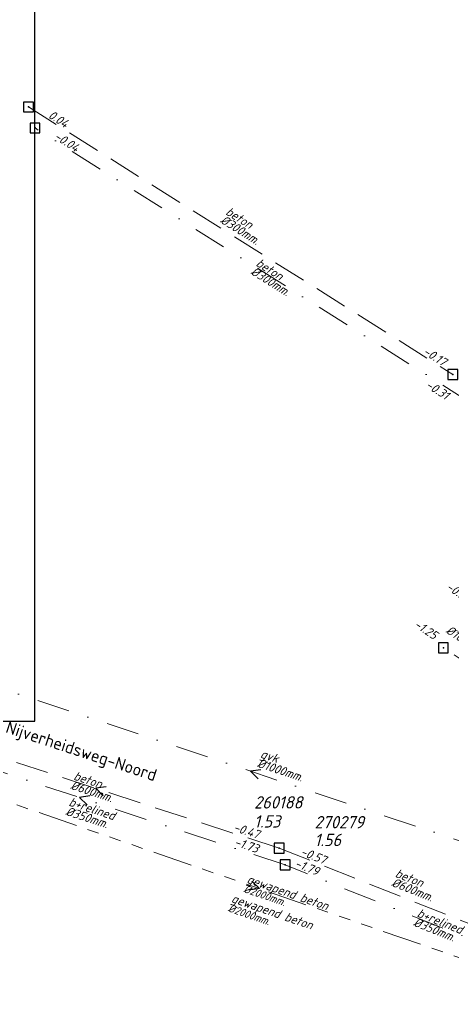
# Model space of a CAD drawing. Header units: metres. Extents: x 152202 to 157341, y 461610 to 468701.
# Tile 64 of 238: x 153453 to 153519, y 464351 to 464501. Entities that reach past the tile are written whole.
import ezdxf
from ezdxf.enums import TextEntityAlignment as Align

# ---------------------------------------------------------------- set-up
doc = ezdxf.new("R2010")
doc.units = ezdxf.units.M
doc.header["$PDMODE"] = 64
doc.header["$PDSIZE"] = 1.5
for name, pattern in [('RI-GWA', [18.45, 6, -1.8, 1.75, -1.8, 1.75, -1.8, 1.75, -1.8]), ('RI-HWA', [7.4, 5, -2.4]), ('RI-VWA', [11, 5, -3, 0, -3])]:
    doc.linetypes.add(name, pattern=pattern)
doc.layers.get('0').update_dxf_attribs({"linetype": 'CONTINUOUS'})
doc.layers.get('DEFPOINTS').update_dxf_attribs({"linetype": 'CONTINUOUS'})
for name, color, linetype, lineweight in [('B-OI-RI-GWA-MATERIAAL-T18', 10, 'CONTINUOUS', 18), ('B-OI-RI-GWA_BOB-T18', 10, 'CONTINUOUS', 18), ('B-OI-RI-GWA_DIAMETER-T18', 10, 'CONTINUOUS', 18), ('B-OI-RI-GWA_TRANSPORTLEIDING-G', 10, 'RI-GWA', 18), ('B-OI-RI-GWA_TRANSPORTLEIDING_BETON_2000-G', 10, 'RI-GWA', 18), ('B-OI-RI-HWA-BOB-T18', 150, 'CONTINUOUS', 18), ('B-OI-RI-HWA-MATERIAAL-T18', 150, 'CONTINUOUS', 18), ('B-OI-RI-HWA-PUTDEKSELHOOGTE-T25', 150, 'CONTINUOUS', 25), ('B-OI-RI-HWA-PUTNUMMER-T25', 150, 'CONTINUOUS', 25), ('B-OI-RI-HWA_DIAMETER-T18', 150, 'CONTINUOUS', 18), ('B-OI-RI-HWA_RIOOLPUT-S', 150, 'CONTINUOUS', 25), ('B-OI-RI-HWA_TRANSPORTLEIDING-G', 150, 'RI-HWA', 18), ('B-OI-RI-HWA_TRANSPORTLEIDING_BETON_1000-G', 150, 'RI-HWA', 18), ('B-OI-RI-HWA_TRANSPORTLEIDING_BETON_300-G', 150, 'RI-HWA', 18), ('B-OI-RI-HWA_TRANSPORTLEIDING_BETON_600-G', 150, 'RI-HWA', 18), ('B-OI-RI-STROOMRICHTING-S', 252, 'CONTINUOUS', 25), ('B-OI-RI-VWA-BOB-T18', 34, 'CONTINUOUS', 18), ('B-OI-RI-VWA-DIAMETER-T18', 34, 'CONTINUOUS', 18), ('B-OI-RI-VWA-MATERIAAL-T18', 34, 'CONTINUOUS', 18), ('B-OI-RI-VWA_PUTDEKSELHOOGTE-T25', 34, 'CONTINUOUS', 25), ('B-OI-RI-VWA_PUTNUMMER-T25', 34, 'CONTINUOUS', 25), ('B-OI-RI-VWA_RIOOLPUT-S', 34, 'CONTINUOUS', 25), ('B-OI-RI-VWA_TRANSPORTLEIDING-G', 34, 'RI-VWA', 18), ('B-OI-RI-VWA_TRANSPORTLEIDING_BETON_300-G', 34, 'RI-VWA', 18), ('B-OI-RI-VWA_TRANSPORTLEIDING_BETON_400-G', 34, 'RI-VWA', 18), ('B-OI-RI-VWA_TRANSPORTLEIDING_GVK_1000-G', 34, 'RI-VWA', 18), ('B-RO-OG-TOPOGRAFIE-T18', 2, 'CONTINUOUS', 18)]:
    doc.layers.add(name, color=color, linetype=linetype, lineweight=lineweight)
doc.layers.add('gs dwa', color=34, linetype='CONTINUOUS')
doc.layers.add('gs rwa', color=150, linetype='CONTINUOUS')
doc.styles.add('NLCS-ISO-M200-T18', font='NLCS-ISO.ttf', dxfattribs={"height": 360})
doc.styles.add('NLCS-ISO-M500-T18_CURSIEF', font='NLCS-ISO.ttf', dxfattribs={"oblique": 15, "height": 0.9})
doc.styles.add('NLCS-ISO-M750-T18_CURSIEF', font='NLCS-ISO.ttf', dxfattribs={"oblique": 15, "height": 1.35})
doc.styles.add('NLCS-ISO-M750-T25_CURSIEF', font='NLCS-ISO.ttf', dxfattribs={"oblique": 15, "height": 1.875})

# ---------------------------------------------------------------- blocks, each defined once
blk = doc.blocks.new('ACMAP_ANN_TEMPLATE_hwa-diam')
at = {"style": 'NLCS-ISO-M750-T18_CURSIEF', "oblique": 15}
blk.add_attdef('hwa-diam', (-3.7, -1.3), '', height=1.35, dxfattribs=at)
blk = doc.blocks.new('ACMAP_ANN_TEMPLATE_hwa-materiaal')
at = {"style": 'NLCS-ISO-M750-T18_CURSIEF', "oblique": 15}
blk.add_attdef('hwa-mat', (-3.7, 0.2), '', height=1.35, dxfattribs=at)
blk = doc.blocks.new('ACMAP_ANN_TEMPLATE_gwa-diam')
at = {"style": 'NLCS-ISO-M500-T18_CURSIEF', "oblique": 15}
blk.add_attdef('gwa-diam', (-2.2, -1.3), '', height=1.2, dxfattribs=at)
blk = doc.blocks.new('ACMAP_ANN_TEMPLATE_gwa-materiaal')
at = {"style": 'NLCS-ISO-M750-T18_CURSIEF', "oblique": 15}
blk.add_attdef('gwa-mat', (-2.2, 0.2), '', height=1.35, dxfattribs=at)
blk = doc.blocks.new('ACMAP_ANN_TEMPLATE_hwa-puth')
at = {"color": 0, "linetype": 'ByBlock', "style": 'NLCS-ISO-M750-T25_CURSIEF', "oblique": 15}
blk.add_attdef('hwa-puth', (-9, -6.8), '', height=1.88, dxfattribs=at)
blk = doc.blocks.new('ACMAP_ANN_TEMPLATE_hwa-putnr')
at = {"color": 0, "linetype": 'ByBlock', "style": 'NLCS-ISO-M750-T25_CURSIEF', "oblique": 15}
blk.add_attdef('hwa-putnr', (-9, -4.1), '', height=1.88, dxfattribs=at)
blk = doc.blocks.new('ACMAP_ANN_TEMPLATE_vwa-puth')
at = {"style": 'NLCS-ISO-M750-T25_CURSIEF', "oblique": 15}
blk.add_attdef('vwa-puth', (-3, 5), '', height=1.88, dxfattribs=at)
blk = doc.blocks.new('ACMAP_ANN_TEMPLATE_vwa-putnr')
at = {"style": 'NLCS-ISO-M750-T25_CURSIEF', "oblique": 15}
blk.add_attdef('vaw-putnr', (-3, 7.9), '', height=1.88, dxfattribs=at)
blk = doc.blocks.new('ACMAP_ANN_TEMPLATE_vwa-diam')
at = {"style": 'NLCS-ISO-M750-T18_CURSIEF', "oblique": 15}
blk.add_attdef('vwa-diam', (0.3, -1.3), '', height=1.35, dxfattribs=at)
blk = doc.blocks.new('ACMAP_ANN_TEMPLATE_vwa-materiaal')
at = {"style": 'NLCS-ISO-M750-T18_CURSIEF', "oblique": 15}
blk.add_attdef('vwa-mat', (0.3, 0.2), '', height=1.35, dxfattribs=at)
blk = doc.blocks.new('ACMAP_ANN_TEMPLATE_gwa-nap-r')
at = {"style": 'NLCS-ISO-M750-T18_CURSIEF', "oblique": 15}
blk.add_attdef('gwa-nap-r', (-5.6, 0.2), '', height=1.35, dxfattribs=at)
blk = doc.blocks.new('ACMAP_ANN_TEMPLATE_vwa-nap-r')
at = {"style": 'NLCS-ISO-M750-T18_CURSIEF', "oblique": 15}
blk.add_attdef('vwa-nap-r', (-5.6, 0.2), '', height=1.35, dxfattribs=at)
blk = doc.blocks.new('ACMAP_ANN_TEMPLATE_hwa-nap-l')
at = {"style": 'NLCS-ISO-M750-T18_CURSIEF', "oblique": 15}
blk.add_attdef('hwa-nap-l', (3.3, 0.2), '', height=1.35, dxfattribs=at)
blk = doc.blocks.new('ACMAP_ANN_TEMPLATE_hwa-nap-r')
at = {"style": 'NLCS-ISO-M750-T18_CURSIEF', "oblique": 15}
blk.add_attdef('hwa-nap-r', (-5.6, 0.2), '', height=1.35, dxfattribs=at)
blk = doc.blocks.new('ACMAP_ANN_TEMPLATE_vwa-nap-l')
at = {"style": 'NLCS-ISO-M750-T18_CURSIEF', "oblique": 15}
blk.add_attdef('vwa-nap-l', (3.3, 0.2), '', height=1.35, dxfattribs=at)

msp = doc.modelspace()

# ---------------------------------------------------------------- linework, layer by layer
at = {"layer": 'B-OI-RI-GWA_TRANSPORTLEIDING-G'}
msp.add_line((153438.47, 464386.37), (153540.33, 464351.18), dxfattribs=at)
at = {"layer": 'B-OI-RI-GWA_TRANSPORTLEIDING-G', "flags": 128}
msp.add_lwpolyline([(153438.47, 464386.37), (153540.33, 464351.18)], dxfattribs=at)
at = {"layer": 'B-OI-RI-GWA_TRANSPORTLEIDING_BETON_2000-G'}
msp.add_lwpolyline([(153438.47, 464386.37), (153540.33, 464351.18)], dxfattribs=at)
at = {"layer": 'B-OI-RI-HWA_RIOOLPUT-S'}
msp.add_point((153492.39, 464374.94), dxfattribs=at)
at = {"layer": 'B-OI-RI-HWA_TRANSPORTLEIDING-G'}
msp.add_line((153492.39, 464374.94), (153436.64, 464393.15), dxfattribs=at)
at = {"layer": 'B-OI-RI-HWA_TRANSPORTLEIDING-G', "flags": 128}
for points in [[(153454.3, 464487.7), (153518.8, 464447)], [(153523.17, 464401.57), (153517.35, 464405.41)], [(153492.39, 464374.94), (153436.64, 464393.15)], [(153492.39, 464374.94), (153534.72, 464358.09)]]:
    msp.add_lwpolyline(points, dxfattribs=at)
at = {"layer": 'B-OI-RI-HWA_TRANSPORTLEIDING_BETON_1000-G'}
msp.add_lwpolyline([(153523.17, 464401.57), (153517.35, 464405.41)], dxfattribs=at)
at = {"layer": 'B-OI-RI-HWA_TRANSPORTLEIDING_BETON_300-G'}
msp.add_lwpolyline([(153454.3, 464487.7), (153518.8, 464447)], dxfattribs=at)
at = {"layer": 'B-OI-RI-HWA_TRANSPORTLEIDING_BETON_600-G'}
for points in [[(153492.39, 464374.94), (153436.64, 464393.15)], [(153492.39, 464374.94), (153534.72, 464358.09)]]:
    msp.add_lwpolyline(points, dxfattribs=at)
at = {"layer": 'B-OI-RI-STROOMRICHTING-S'}
for points in [[(153489.64, 464386.86), (153488.05, 464386.64), (153489.19, 464385.5)], [(153466.11, 464384.28), (153464.52, 464384.05), (153465.66, 464382.91)], [(153463.65, 464382.88), (153462.05, 464382.65), (153463.2, 464381.51)], [(153488.27, 464369.93), (153489.4, 464368.78), (153487.8, 464368.56)]]:
    msp.add_lwpolyline(points, dxfattribs=at)
at = {"layer": 'B-OI-RI-VWA_RIOOLPUT-S'}
msp.add_point((153493.31, 464372.41), dxfattribs=at)
at = {"layer": 'B-OI-RI-VWA_TRANSPORTLEIDING-G'}
for p, q in [((153434.65, 464404.39), (153541.45, 464368.88)), ((153493.31, 464372.41), (153430.8, 464392.88))]:
    msp.add_line(p, q, dxfattribs=at)
at = {"layer": 'B-OI-RI-VWA_TRANSPORTLEIDING-G', "flags": 128}
for points in [[(153521.5, 464442.7), (153455.3, 464484.5)], [(153434.65, 464404.39), (153541.45, 464368.88)], [(153493.31, 464372.41), (153430.8, 464392.88)], [(153537.86, 464354.44), (153493.31, 464372.41)]]:
    msp.add_lwpolyline(points, dxfattribs=at)
at = {"layer": 'B-OI-RI-VWA_TRANSPORTLEIDING_BETON_300-G'}
msp.add_lwpolyline([(153521.5, 464442.7), (153455.3, 464484.5)], dxfattribs=at)
at = {"layer": 'B-OI-RI-VWA_TRANSPORTLEIDING_BETON_400-G'}
for points in [[(153493.31, 464372.41), (153430.8, 464392.88)], [(153537.86, 464354.44), (153493.31, 464372.41)]]:
    msp.add_lwpolyline(points, dxfattribs=at)
at = {"layer": 'B-OI-RI-VWA_TRANSPORTLEIDING_GVK_1000-G'}
msp.add_lwpolyline([(153434.65, 464404.39), (153541.45, 464368.88)], dxfattribs=at)
at = {"layer": 'DEFPOINTS', "flags": 128}
msp.add_lwpolyline([(153455.279, 464633.805), (153450.849, 464633.507), (153415.71, 464633.507), (153265.71, 464633.507), (153265.71, 464456.506), (153265.71, 464394.258), (153455.279, 464394.258)], close=True, dxfattribs=at)
msp.add_lwpolyline([(153455.279, 464633.805), (153450.849, 464633.507), (153415.71, 464633.507), (153265.71, 464633.507), (153265.71, 464456.506), (153265.71, 464394.258), (153455.279, 464394.258)], close=True, dxfattribs=at)
at = {"layer": 'gs dwa'}
for p in [(153455.3, 464484.5), (153455.3, 464484.5), (153493.31, 464372.41), (153493.31, 464372.41)]:
    msp.add_point(p, dxfattribs=at)
at = {"layer": 'gs rwa'}
for p in [(153454.3, 464487.7), (153454.3, 464487.7), (153518.8, 464447), (153518.8, 464447), (153517.35, 464405.41), (153517.35, 464405.41), (153492.39, 464374.94), (153492.39, 464374.94)]:
    msp.add_point(p, dxfattribs=at)

# ---------------------------------------------------------------- block references
at = {"layer": 'B-OI-RI-GWA-MATERIAAL-T18', "transparency": 33554623}
ref = msp.add_blockref('ACMAP_ANN_TEMPLATE_gwa-materiaal', (153489.4, 464368.775), dxfattribs=dict(at, rotation=340.9412904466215))
ref.add_attrib('gwa-mat', 'gewapend beton', (153487.386, 464369.682), dxfattribs={"layer": '0', "color": 0, "linetype": 'ByBlock', "height": 1.35, "rotation": 340.94129, "style": 'NLCS-ISO-M750-T18_CURSIEF', "oblique": 15})
at = {"layer": 'B-OI-RI-GWA-MATERIAAL-T18', "rotation": 340.9412904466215}
msp.add_blockref('ACMAP_ANN_TEMPLATE_gwa-materiaal', (153487.043, 464365.846), dxfattribs=at).add_auto_attribs({'gwa-mat': 'gewapend beton'})
at = {"layer": 'B-OI-RI-GWA_BOB-T18', "rotation": 326.958824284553}
msp.add_blockref('ACMAP_ANN_TEMPLATE_gwa-nap-r', (153522.249, 464411.15), dxfattribs=at).add_auto_attribs({'gwa-nap-r': '-0.30'})
at = {"layer": 'B-OI-RI-GWA_DIAMETER-T18', "transparency": 33554623}
ref = msp.add_blockref('ACMAP_ANN_TEMPLATE_gwa-diam', (153489.4, 464368.775), dxfattribs=dict(at, rotation=340.9412904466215))
ref.add_attrib('gwa-diam', '%%c2000mm.', (153486.896, 464368.265), dxfattribs={"layer": '0', "color": 0, "linetype": 'ByBlock', "height": 1.2, "rotation": 340.94129, "style": 'NLCS-ISO-M500-T18_CURSIEF', "oblique": 15})
at = {"layer": 'B-OI-RI-GWA_DIAMETER-T18', "rotation": 340.9412904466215}
msp.add_blockref('ACMAP_ANN_TEMPLATE_gwa-diam', (153487.043, 464365.846), dxfattribs=at).add_auto_attribs({'gwa-diam': '%%c2000mm.'})
at = {"layer": 'B-OI-RI-HWA-BOB-T18'}
for name, p, rotation, values in [('ACMAP_ANN_TEMPLATE_hwa-nap-l', (153454.3, 464487.7), 327.7477567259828, {'hwa-nap-l': '0.04'}), ('ACMAP_ANN_TEMPLATE_hwa-nap-r', (153518.8, 464447), 327.7477567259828, {'hwa-nap-r': '-0.17'}), ('ACMAP_ANN_TEMPLATE_hwa-nap-r', (153517.35, 464405.41), 326.5834186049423, {'hwa-nap-r': '-1.25'}), ('ACMAP_ANN_TEMPLATE_hwa-nap-l', (153482.136, 464378.412), 341.9110583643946, {'hwa-nap-l': '-0.47'}), ('ACMAP_ANN_TEMPLATE_hwa-nap-l', (153492.39, 464374.94), 338.2943363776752, {'hwa-nap-l': '-0.57'})]:
    msp.add_blockref(name, p, dxfattribs=dict(at, rotation=rotation)).add_auto_attribs(values)
at = {"layer": 'B-OI-RI-HWA-MATERIAAL-T18'}
for p, rotation in [((153487.173, 464469.286), 327.7477567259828), ((153513.281, 464369.051), 338.2943363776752)]:
    msp.add_blockref('ACMAP_ANN_TEMPLATE_hwa-materiaal', p, dxfattribs=dict(at, rotation=rotation)).add_auto_attribs({'hwa-mat': 'beton'})
ref = msp.add_blockref('ACMAP_ANN_TEMPLATE_hwa-materiaal', (153464.515, 464384.045), dxfattribs=dict(at, rotation=341.9110583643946))
ref.add_attrib('hwa-mat', 'beton', (153461.06, 464385.384), dxfattribs={"layer": '0', "color": 0, "linetype": 'ByBlock', "height": 1.35, "rotation": 341.91106, "style": 'NLCS-ISO-M750-T18_CURSIEF', "oblique": 15})
at = {"layer": 'B-OI-RI-HWA-PUTDEKSELHOOGTE-T25'}
msp.add_blockref('ACMAP_ANN_TEMPLATE_hwa-puth', (153506.774, 464382.048), dxfattribs=at).add_auto_attribs({'hwa-puth': '1.56'})
at = {"layer": 'B-OI-RI-HWA-PUTNUMMER-T25'}
msp.add_blockref('ACMAP_ANN_TEMPLATE_hwa-putnr', (153506.774, 464382.048), dxfattribs=at).add_auto_attribs({'hwa-putnr': '270279'})
at = {"layer": 'B-OI-RI-HWA_DIAMETER-T18'}
for p, rotation, values in [((153487.173, 464469.286), 327.7477567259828, {'hwa-diam': '%%c300mm.'}), ((153521.43, 464406.822), 326.5834186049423, {'hwa-diam': '%%c1000mm.'}), ((153513.281, 464369.051), 338.2943363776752, {'hwa-diam': '%%c600mm.'})]:
    msp.add_blockref('ACMAP_ANN_TEMPLATE_hwa-diam', p, dxfattribs=dict(at, rotation=rotation)).add_auto_attribs(values)
ref = msp.add_blockref('ACMAP_ANN_TEMPLATE_hwa-diam', (153464.515, 464384.045), dxfattribs=dict(at, rotation=341.9110583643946))
ref.add_attrib('hwa-diam', '%%c600mm.', (153460.594, 464383.958), dxfattribs={"layer": '0', "color": 0, "linetype": 'ByBlock', "height": 1.35, "rotation": 341.91106, "style": 'NLCS-ISO-M750-T18_CURSIEF', "oblique": 15})
at = {"layer": 'B-OI-RI-VWA-BOB-T18'}
for name, p, rotation, values in [('ACMAP_ANN_TEMPLATE_vwa-nap-r', (153462.715, 464479.745), 327.7308687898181, {'vwa-nap-r': '-0.04'}), ('ACMAP_ANN_TEMPLATE_vwa-nap-r', (153519.179, 464441.909), 327.4918108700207, {'vwa-nap-r': '-0.31'}), ('ACMAP_ANN_TEMPLATE_vwa-nap-l', (153482.29, 464376.166), 341.8680548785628, {'vwa-nap-l': '-1.73'}), ('ACMAP_ANN_TEMPLATE_vwa-nap-r', (153499.768, 464369.842), 338.0324777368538, {'vwa-nap-r': '-1.79'})]:
    msp.add_blockref(name, p, dxfattribs=dict(at, rotation=rotation)).add_auto_attribs(values)
at = {"layer": 'B-OI-RI-VWA-DIAMETER-T18'}
for p, rotation, values in [((153488.4, 464463.6), 327.7308687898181, {'vwa-diam': '%%c300mm.'}), ((153489.085, 464388.645), 341.6085168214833, {'vwa-diam': '%%c1000mm.'}), ((153459.977, 464381.335), 341.8680548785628, {'vwa-diam': '%%c350mm.'}), ((153512.893, 464364.49), 338.0324777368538, {'vwa-diam': '%%c350mm.'})]:
    msp.add_blockref('ACMAP_ANN_TEMPLATE_vwa-diam', p, dxfattribs=dict(at, rotation=rotation)).add_auto_attribs(values)
at = {"layer": 'B-OI-RI-VWA-MATERIAAL-T18'}
for p, rotation, values in [((153488.4, 464463.6), 327.7308687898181, {'vwa-mat': 'beton'}), ((153489.085, 464388.645), 341.6085168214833, {'vwa-mat': 'gvk'}), ((153459.977, 464381.335), 341.8680548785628, {'vwa-mat': 'b+relined'}), ((153512.893, 464364.49), 338.0324777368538, {'vwa-mat': 'b+relined'})]:
    msp.add_blockref('ACMAP_ANN_TEMPLATE_vwa-materiaal', p, dxfattribs=dict(at, rotation=rotation)).add_auto_attribs(values)
at = {"layer": 'B-OI-RI-VWA_PUTDEKSELHOOGTE-T25'}
ref = msp.add_blockref('ACMAP_ANN_TEMPLATE_vwa-puth', (153491.598, 464373.064), dxfattribs=at)
ref.add_attrib('vwa-puth', '1.53', (153488.598, 464378.064), dxfattribs={"layer": '0', "color": 0, "linetype": 'ByBlock', "height": 1.875, "style": 'NLCS-ISO-M750-T25_CURSIEF', "oblique": 15})
at = {"layer": 'B-OI-RI-VWA_PUTNUMMER-T25'}
ref = msp.add_blockref('ACMAP_ANN_TEMPLATE_vwa-putnr', (153491.598, 464373.064), dxfattribs=at)
ref.add_attrib('vaw-putnr', '260188', (153488.598, 464380.964), dxfattribs={"layer": '0', "color": 0, "linetype": 'ByBlock', "height": 1.875, "style": 'NLCS-ISO-M750-T25_CURSIEF', "oblique": 15})

# ---------------------------------------------------------------- texts
at = {"layer": 'B-RO-OG-TOPOGRAFIE-T18', "style": 'NLCS-ISO-M200-T18'}
msp.add_text('Nijverheidsweg-Noord', height=1.875, rotation=341.8, dxfattribs=at).set_placement((153462.273, 464389.444), align=Align.MIDDLE)

doc.saveas('drawing.dxf')
